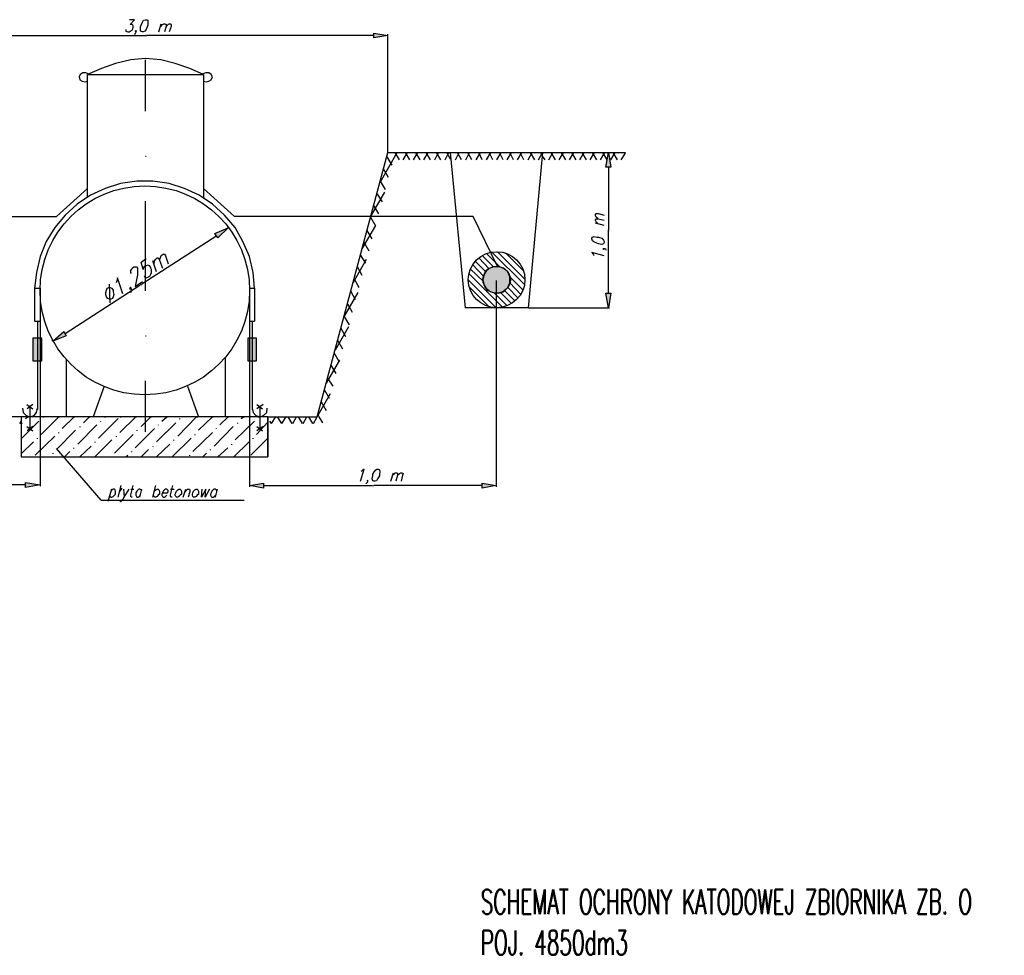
# Model space of a CAD drawing. Header units: centimetres. Extents: x 843425950 to 843478602, y 588811213 to 588851397.
# Tile 89 of 89: x 843471759 to 843478602, y 588814117 to 588820621. Entities that reach past the tile are written whole.
import ezdxf

# ---------------------------------------------------------------- set-up
doc = ezdxf.new("R2010")
doc.units = ezdxf.units.CM
doc.header["$MEASUREMENT"] = 0
doc.layers.get('0').update_dxf_attribs({"lineweight": 5})
doc.layers.add('TAB_OPISY', color=7, linetype='Continuous', lineweight=30)
doc.styles.add('ROMANS', font='romans.shx', dxfattribs={"width": 0.6})

msp = doc.modelspace()

# ---------------------------------------------------------------- hatches: boundary and pattern name
at = {"lineweight": 25}
h = msp.add_hatch(color=0, dxfattribs=at)
h.dxf.hatch_style = 2
h.paths.add_polyline_path([(843474220.99555, 588820494.03434), (843474220.99555, 588820527.90099), (843474318.36225, 588820510.96769)])
h = msp.add_hatch(color=0, dxfattribs=at)
h.dxf.hatch_style = 2
h.paths.add_polyline_path([(843475867.76225, 588819596.56769), (843475833.89555, 588819596.56769), (843475850.8289, 588819698.16769)])
h = msp.add_hatch(color=0, dxfattribs=at)
h.dxf.hatch_style = 2
h.paths.add_polyline_path([(843473137.26225, 588819105.50099), (843473116.09555, 588819135.13434), (843473209.2289, 588819173.23434)])
h = msp.add_hatch(color=0, dxfattribs=at)
h.dxf.hatch_style = 2
h.paths.add_polyline_path([(843474978.76225, 588818813.40099), (843474982.99555, 588818838.80099), (843474991.46225, 588818864.20099), (843475008.39555, 588818881.13434), (843475029.56225, 588818898.06769), (843475054.96225, 588818906.53434), (843475080.36225, 588818906.53434), (843475109.99555, 588818902.30099), (843475131.16225, 588818889.60099), (843475152.3289, 588818868.43434), (843475165.0289, 588818843.03434), (843475169.26225, 588818817.63434), (843475165.0289, 588818788.00099), (843475156.56225, 588818762.60099), (843475139.6289, 588818741.43434), (843475114.2289, 588818728.73434), (843475088.8289, 588818720.26769), (843475063.4289, 588818720.26769), (843475033.79555, 588818724.50099), (843475012.6289, 588818741.43434), (843474995.69555, 588818762.60099), (843474982.99555, 588818788.00099)])
h = msp.add_hatch(color=0, dxfattribs=at)
h.dxf.hatch_style = 2
h.paths.add_polyline_path([(843475833.89555, 588818720.26769), (843475867.76225, 588818720.26769), (843475850.8289, 588818618.66769)])
h = msp.add_hatch(color=0, dxfattribs=at)
h.dxf.hatch_style = 2
h.paths.add_polyline_path([(843472066.2289, 588818453.56769), (843472083.16225, 588818423.93434), (843471990.0289, 588818385.83434)])
h = msp.add_hatch(color=0, dxfattribs=at)
h.dxf.hatch_style = 2
h.paths.add_polyline_path([(843471850.3289, 588818250.36769), (843471913.8289, 588818250.36769), (843471913.8289, 588818407.00099), (843471850.3289, 588818407.00099)])
h = msp.add_hatch(color=0, dxfattribs=at)
h.dxf.hatch_style = 2
h.paths.add_polyline_path([(843473344.69555, 588818250.36769), (843473403.96225, 588818250.36769), (843473403.96225, 588818407.00099), (843473344.69555, 588818407.00099)])
h = msp.add_hatch(color=0, dxfattribs=at)
h.dxf.hatch_style = 2
h.paths.add_polyline_path([(843471799.5289, 588817369.83434), (843471799.5289, 588817403.70099), (843471901.1289, 588817386.76769)])
h = msp.add_hatch(color=0, dxfattribs=at)
h.dxf.hatch_style = 2
h.paths.add_polyline_path([(843473454.76225, 588817399.46769), (843473454.76225, 588817365.60099), (843473357.39555, 588817382.53434)])
h = msp.add_hatch(color=0, dxfattribs=at)
h.dxf.hatch_style = 2
h.paths.add_polyline_path([(843474974.5289, 588817365.60099), (843474974.5289, 588817399.46769), (843475071.89555, 588817382.53434)])

# ---------------------------------------------------------------- linework, layer by layer
at = {"color": 0, "lineweight": 25}
for points in [[(843472498.0289, 588820553.30099), (843472498.0289, 588820540.60099), (843472510.7289, 588820536.36769), (843472519.19555, 588820536.36769), (843472527.66225, 588820540.60099), (843472540.36225, 588820549.06769), (843472544.59555, 588820557.53434), (843472548.8289, 588820566.00099), (843472548.8289, 588820578.70099), (843472544.59555, 588820582.93434), (843472540.36225, 588820587.16769), (843472527.66225, 588820587.16769), (843472557.29555, 588820621.03434), (843472523.4289, 588820621.03434)], [(843472726.6289, 588820536.36769), (843472743.56225, 588820591.40099)], [(843472739.3289, 588820574.46769), (843472752.0289, 588820587.16769), (843472760.49555, 588820591.40099), (843472768.96225, 588820591.40099), (843472777.4289, 588820587.16769), (843472777.4289, 588820574.46769), (843472764.7289, 588820536.36769)], [(843472777.4289, 588820574.46769), (843472790.1289, 588820587.16769), (843472794.36225, 588820591.40099), (843472807.06225, 588820591.40099), (843472811.29555, 588820587.16769), (843472811.29555, 588820574.46769), (843472798.59555, 588820536.36769)], [(843471050.2289, 588820510.96769), (843472629.26225, 588820510.96769)], [(843472557.29555, 588820519.43434), (843472561.5289, 588820523.66769), (843472565.76225, 588820532.13434), (843472569.99555, 588820540.60099), (843472565.76225, 588820544.83434), (843472561.5289, 588820540.60099), (843472565.76225, 588820536.36769), (843472569.99555, 588820540.60099)], [(843472633.49555, 588820510.96769), (843472633.49555, 588820506.73434)], [(843472633.49555, 588820510.96769), (843472633.49555, 588820506.73434)], [(843472633.49555, 588820510.96769), (843472633.49555, 588820506.73434)], [(843472633.49555, 588820510.96769), (843472633.49555, 588820506.73434)], [(843472633.49555, 588820510.96769), (843472633.49555, 588820506.73434)], [(843472633.49555, 588820510.96769), (843472637.7289, 588820510.96769), (843472633.49555, 588820510.96769), (843472637.7289, 588820510.96769)], [(843472637.7289, 588820510.96769), (843472637.7289, 588820506.73434)], [(843472637.7289, 588820510.96769), (843472637.7289, 588820506.73434)], [(843474220.99555, 588820510.96769), (843472641.96225, 588820510.96769)], [(843474318.36225, 588819698.16769), (843474318.36225, 588820519.43434)], [(843472633.49555, 588820350.10099), (843472531.89555, 588820341.63434), (843472426.06225, 588820316.23434), (843472328.69555, 588820282.36769), (843472231.3289, 588820240.03434)], [(843473035.66225, 588820240.03434), (843472942.5289, 588820282.36769), (843472840.9289, 588820316.23434), (843472739.3289, 588820341.63434), (843472633.49555, 588820350.10099)], [(843472633.49555, 588819986.03434), (843472633.49555, 588820341.63434)], [(843472235.56225, 588820244.26769), (843472218.6289, 588820252.73434), (843472197.46225, 588820252.73434), (843472180.5289, 588820240.03434), (843472172.06225, 588820223.10099)], [(843472172.06225, 588820223.10099), (843472176.29555, 588820201.93434), (843472193.2289, 588820193.46769), (843472214.39555, 588820189.23434), (843472231.3289, 588820193.46769)], [(843472231.3289, 588820240.03434), (843473035.66225, 588820240.03434)], [(843472231.3289, 588819389.13434), (843472231.3289, 588820240.03434)], [(843473099.16225, 588820223.10099), (843473090.69555, 588820240.03434), (843473073.76225, 588820252.73434), (843473052.59555, 588820252.73434), (843473031.4289, 588820244.26769)], [(843473035.66225, 588820240.03434), (843473035.66225, 588819384.90099)], [(843473035.66225, 588820193.46769), (843473056.8289, 588820189.23434), (843473073.76225, 588820193.46769), (843473090.69555, 588820201.93434), (843473099.16225, 588820223.10099)], [(843472633.49555, 588819672.76769), (843472637.7289, 588819672.76769)], [(843473827.29555, 588817860.90099), (843474318.36225, 588819698.16769)], [(843474267.56225, 588819494.96769), (843474381.86225, 588819698.16769)], [(843474347.99555, 588819609.26769), (843474314.1289, 588819668.53434)], [(843474318.36225, 588819698.16769), (843475969.36225, 588819698.16769)], [(843474398.79555, 588819647.36769), (843474369.16225, 588819698.16769)], [(843474424.19555, 588819647.36769), (843474453.8289, 588819698.16769)], [(843474470.76225, 588819647.36769), (843474441.1289, 588819698.16769)], [(843474496.16225, 588819647.36769), (843474525.79555, 588819698.16769)], [(843474542.7289, 588819647.36769), (843474513.09555, 588819698.16769)], [(843474568.1289, 588819647.36769), (843474597.76225, 588819698.16769)], [(843474614.69555, 588819647.36769), (843474585.06225, 588819698.16769)], [(843474644.3289, 588819647.36769), (843474669.7289, 588819698.16769)], [(843474686.66225, 588819647.36769), (843474657.0289, 588819698.16769)], [(843474716.29555, 588819647.36769), (843474741.69555, 588819698.16769)], [(843474754.39555, 588819651.60099), (843474728.99555, 588819698.16769)], [(843474750.16225, 588819698.16769), (843474855.99555, 588818618.66769)], [(843474788.26225, 588819647.36769), (843474813.66225, 588819698.16769)], [(843474830.59555, 588819647.36769), (843474800.96225, 588819698.16769)], [(843474860.2289, 588819647.36769), (843474885.6289, 588819698.16769)], [(843474902.56225, 588819647.36769), (843474872.9289, 588819698.16769)], [(843474932.19555, 588819647.36769), (843474961.8289, 588819698.16769)], [(843474974.5289, 588819647.36769), (843474949.1289, 588819698.16769)], [(843475004.16225, 588819647.36769), (843475033.79555, 588819698.16769)], [(843475046.49555, 588819647.36769), (843475021.09555, 588819698.16769)], [(843475076.1289, 588819647.36769), (843475105.76225, 588819698.16769)], [(843475118.46225, 588819647.36769), (843475093.06225, 588819698.16769)], [(843475148.09555, 588819647.36769), (843475177.7289, 588819698.16769)], [(843475190.4289, 588819647.36769), (843475165.0289, 588819698.16769)], [(843475220.06225, 588819647.36769), (843475249.69555, 588819698.16769)], [(843475262.39555, 588819647.36769), (843475236.99555, 588819698.16769)], [(843475292.0289, 588819647.36769), (843475321.66225, 588819698.16769)], [(843475393.6289, 588819698.16769), (843475292.0289, 588818618.66769)], [(843475296.26225, 588819698.16769), (843475859.29555, 588819698.16769)], [(843475338.59555, 588819647.36769), (843475308.96225, 588819698.16769)], [(843475363.99555, 588819647.36769), (843475393.6289, 588819698.16769)], [(843475393.6289, 588819672.76769), (843475380.9289, 588819698.16769)], [(843475410.56225, 588819647.36769), (843475393.6289, 588819672.76769)], [(843475435.96225, 588819647.36769), (843475465.59555, 588819698.16769)], [(843475482.5289, 588819647.36769), (843475452.89555, 588819698.16769)], [(843475507.9289, 588819647.36769), (843475537.56225, 588819698.16769)], [(843475554.49555, 588819647.36769), (843475524.86225, 588819698.16769)], [(843475579.89555, 588819647.36769), (843475609.5289, 588819698.16769)], [(843475626.46225, 588819647.36769), (843475596.8289, 588819698.16769)], [(843475651.86225, 588819647.36769), (843475681.49555, 588819698.16769)], [(843475698.4289, 588819647.36769), (843475668.79555, 588819698.16769)], [(843475723.8289, 588819647.36769), (843475753.46225, 588819698.16769)], [(843475770.39555, 588819647.36769), (843475740.76225, 588819698.16769)], [(843475795.79555, 588819647.36769), (843475825.4289, 588819698.16769)], [(843475842.36225, 588819647.36769), (843475812.7289, 588819698.16769)], [(843475867.76225, 588819647.36769), (843475897.39555, 588819698.16769)], [(843475914.3289, 588819647.36769), (843475884.69555, 588819698.16769)], [(843475939.7289, 588819647.36769), (843475969.36225, 588819693.93434)], [(843474758.6289, 588819647.36769), (843474754.39555, 588819651.60099)], [(843474322.59555, 588819524.60099), (843474288.7289, 588819583.86769)], [(843475850.8289, 588819596.56769), (843475850.8289, 588819160.53434)], [(843473391.26225, 588818754.13434), (843473382.79555, 588818864.20099), (843473357.39555, 588818974.26769), (843473310.8289, 588819080.10099), (843473255.79555, 588819177.46769), (843473183.8289, 588819262.13434), (843473099.16225, 588819338.33434), (843473006.0289, 588819401.83434), (843472904.4289, 588819448.40099), (843472798.59555, 588819482.26769), (843472684.29555, 588819499.20099), (843472574.2289, 588819499.20099), (843472459.9289, 588819482.26769), (843472354.09555, 588819448.40099), (843472252.49555, 588819401.83434), (843472159.36225, 588819338.33434), (843472074.69555, 588819262.13434), (843472002.7289, 588819177.46769), (843471943.46225, 588819080.10099), (843471901.1289, 588818974.26769), (843471875.7289, 588818864.20099), (843471863.0289, 588818754.13434)], [(843474301.4289, 588819439.93434), (843474267.56225, 588819499.20099)], [(843472015.4289, 588819253.66769), (843472231.3289, 588819448.40099)], [(843473251.56225, 588819253.66769), (843473035.66225, 588819448.40099)], [(843474204.06225, 588819262.13434), (843474297.19555, 588819423.00099)], [(843474280.26225, 588819355.26769), (843474242.16225, 588819414.53434)], [(843472633.49555, 588818737.20099), (843472633.49555, 588819359.50099)], [(843474254.86225, 588819270.60099), (843474220.99555, 588819329.86769)], [(843475778.86225, 588819236.73434), (843475766.16225, 588819249.43434), (843475761.9289, 588819257.90099), (843475761.9289, 588819266.36769), (843475766.16225, 588819274.83434), (843475778.86225, 588819274.83434), (843475821.19555, 588819262.13434)], [(843470360.19555, 588819253.66769), (843472015.4289, 588819253.66769)], [(843474911.0289, 588819253.66769), (843473251.56225, 588819253.66769)], [(843474140.56225, 588819029.30099), (843474233.69555, 588819190.16769)], [(843474233.69555, 588819185.93434), (843474199.8289, 588819245.20099)], [(843475080.36225, 588818906.53434), (843474911.0289, 588819253.66769)], [(843475778.86225, 588819202.86769), (843475766.16225, 588819215.56769), (843475761.9289, 588819224.03434), (843475761.9289, 588819232.50099), (843475766.16225, 588819236.73434), (843475778.86225, 588819236.73434), (843475821.19555, 588819228.26769)], [(843475821.19555, 588819190.16769), (843475761.9289, 588819207.10099)], [(843473209.2289, 588819177.46769), (843473204.99555, 588819181.70099)], [(843474208.29555, 588819097.03434), (843474174.4289, 588819156.30099)], [(843475850.8289, 588819156.30099), (843475846.59555, 588819156.30099), (843475850.8289, 588819156.30099), (843475846.59555, 588819156.30099)], [(843475850.8289, 588819156.30099), (843475850.8289, 588819152.06769)], [(843475850.8289, 588819156.30099), (843475850.8289, 588819152.06769)], [(843475850.8289, 588819156.30099), (843475850.8289, 588819152.06769)], [(843475850.8289, 588819156.30099), (843475850.8289, 588819152.06769)], [(843475850.8289, 588819156.30099), (843475850.8289, 588819152.06769)], [(843475850.8289, 588819156.30099), (843475850.8289, 588819152.06769)], [(843475850.8289, 588819156.30099), (843475850.8289, 588819152.06769)], [(843475850.8289, 588819156.30099), (843475850.8289, 588819152.06769)], [(843475850.8289, 588818720.26769), (843475850.8289, 588819152.06769)], [(843473128.79555, 588819118.20099), (843472608.09555, 588818783.76769)], [(843474187.1289, 588819012.36769), (843474153.26225, 588819071.63434)], [(843472730.86225, 588818948.86769), (843472739.3289, 588818974.26769), (843472743.56225, 588818982.73434), (843472756.26225, 588818991.20099), (843472764.7289, 588818991.20099), (843472773.19555, 588818978.50099), (843472790.1289, 588818923.46769)], [(843474165.96225, 588818927.70099), (843474127.86225, 588818986.96769)], [(843475097.29555, 588818902.30099), (843475004.16225, 588818995.43434)], [(843475266.6289, 588818779.53434), (843475038.0289, 588819008.13434)], [(843475270.86225, 588818817.63434), (843475080.36225, 588819008.13434)], [(843475262.39555, 588818872.66769), (843475135.39555, 588818999.66769)], [(843475821.19555, 588818978.50099), (843475736.5289, 588819003.90099), (843475744.99555, 588818991.20099), (843475749.2289, 588818982.73434)], [(843475838.1289, 588819016.60099), (843475833.89555, 588819025.06769), (843475825.4289, 588819029.30099), (843475812.7289, 588819029.30099), (843475816.96225, 588819025.06769), (843475821.19555, 588819025.06769), (843475816.96225, 588819029.30099)], [(843472625.0289, 588818838.80099), (843472633.49555, 588818830.33434), (843472637.7289, 588818826.10099), (843472650.4289, 588818830.33434), (843472663.1289, 588818838.80099), (843472671.59555, 588818851.50099), (843472675.8289, 588818864.20099), (843472675.8289, 588818885.36769), (843472671.59555, 588818893.83434), (843472663.1289, 588818910.76769), (843472650.4289, 588818915.00099), (843472637.7289, 588818910.76769), (843472625.0289, 588818906.53434), (843472616.56225, 588818893.83434), (843472616.56225, 588818885.36769), (843472603.86225, 588818936.16769), (843472637.7289, 588818961.56769)], [(843472709.69555, 588818868.43434), (843472684.29555, 588818944.63434)], [(843472692.76225, 588818923.46769), (843472696.99555, 588818944.63434), (843472705.46225, 588818957.33434), (843472713.9289, 588818965.80099), (843472722.39555, 588818965.80099), (843472730.86225, 588818948.86769), (843472752.0289, 588818893.83434)], [(843474077.06225, 588818792.23434), (843474170.19555, 588818957.33434)], [(843474982.99555, 588818838.80099), (843474906.79555, 588818919.23434)], [(843474999.9289, 588818868.43434), (843474927.96225, 588818940.40099)], [(843475021.09555, 588818889.60099), (843474949.1289, 588818965.80099)], [(843475050.7289, 588818906.53434), (843474974.5289, 588818982.73434)], [(843472536.1289, 588818855.73434), (843472531.89555, 588818864.20099), (843472531.89555, 588818876.90099), (843472536.1289, 588818885.36769), (843472540.36225, 588818893.83434), (843472553.06225, 588818902.30099), (843472569.99555, 588818902.30099), (843472578.46225, 588818893.83434), (843472578.46225, 588818847.26769), (843472561.5289, 588818766.83434), (843472612.3289, 588818800.70099)], [(843474140.56225, 588818843.03434), (843474106.69555, 588818902.30099)], [(843475114.2289, 588818622.90099), (843474881.39555, 588818855.73434)], [(843474982.99555, 588818800.70099), (843474889.86225, 588818889.60099)], [(843472387.96225, 588818652.53434), (843472383.7289, 588818783.76769)], [(843472476.86225, 588818716.03434), (843472438.76225, 588818826.10099), (843472434.5289, 588818804.93434), (843472430.29555, 588818792.23434)], [(843472599.6289, 588818779.53434), (843472599.6289, 588818775.30099)], [(843472599.6289, 588818779.53434), (843472599.6289, 588818775.30099)], [(843472599.6289, 588818779.53434), (843472599.6289, 588818775.30099)], [(843472599.6289, 588818779.53434), (843472599.6289, 588818775.30099)], [(843472599.6289, 588818779.53434), (843472603.86225, 588818779.53434), (843472599.6289, 588818779.53434), (843472603.86225, 588818779.53434)], [(843472603.86225, 588818779.53434), (843472603.86225, 588818775.30099)], [(843472603.86225, 588818779.53434), (843472603.86225, 588818775.30099)], [(843472603.86225, 588818779.53434), (843472603.86225, 588818775.30099)], [(843474110.9289, 588818771.06769), (843474085.5289, 588818817.63434)], [(843475071.89555, 588818618.66769), (843474877.16225, 588818813.40099)], [(843475071.89555, 588818809.16769), (843475071.89555, 588817374.06769)], [(843475258.16225, 588818741.43434), (843475165.0289, 588818834.56769)], [(843475241.2289, 588818711.80099), (843475165.0289, 588818792.23434)], [(843471863.0289, 588818754.13434), (843471863.0289, 588818525.53434)], [(843471863.0289, 588818754.13434), (843471901.1289, 588818754.13434)], [(843471901.1289, 588818754.13434), (843471901.1289, 588818525.53434)], [(843471901.1289, 588818720.26769), (843471901.1289, 588817378.30099)], [(843472074.69555, 588818440.86769), (843472595.39555, 588818775.30099)], [(843472531.89555, 588818724.50099), (843472536.1289, 588818732.96769), (843472536.1289, 588818745.66769), (843472531.89555, 588818758.36769), (843472527.66225, 588818758.36769), (843472523.4289, 588818749.90099), (843472531.89555, 588818749.90099), (843472531.89555, 588818758.36769)], [(843473357.39555, 588818754.13434), (843473357.39555, 588818525.53434)], [(843473357.39555, 588818754.13434), (843473391.26225, 588818754.13434)], [(843473357.39555, 588818749.90099), (843473357.39555, 588817374.06769)], [(843473391.26225, 588818754.13434), (843473391.26225, 588818525.53434)], [(843474017.79555, 588818559.40099), (843474110.9289, 588818724.50099)], [(843474093.99555, 588818673.70099), (843474060.1289, 588818732.96769)], [(843474119.39555, 588818758.36769), (843474110.9289, 588818771.06769)], [(843475025.3289, 588818622.90099), (843474885.6289, 588818762.60099)], [(843475148.09555, 588818631.36769), (843475059.19555, 588818720.26769)], [(843475177.7289, 588818648.30099), (843475101.5289, 588818724.50099)], [(843475203.1289, 588818665.23434), (843475131.16225, 588818737.20099)], [(843475224.29555, 588818686.40099), (843475152.3289, 588818758.36769)], [(843474072.8289, 588818584.80099), (843474038.96225, 588818644.06769)], [(843475292.0289, 588818618.66769), (843474855.99555, 588818618.66769)], [(843475292.0289, 588818618.66769), (843474855.99555, 588818618.66769)], [(843475296.26225, 588818618.66769), (843475859.29555, 588818618.66769)], [(843471863.0289, 588818525.53434), (843471901.1289, 588818525.53434)], [(843471884.19555, 588818525.53434), (843471884.19555, 588817911.70099)], [(843473357.39555, 588818525.53434), (843473391.26225, 588818525.53434)], [(843473374.3289, 588818525.53434), (843473374.3289, 588817911.70099)], [(843474051.66225, 588818500.13434), (843474013.56225, 588818559.40099)], [(843473954.29555, 588818326.56769), (843474047.4289, 588818487.43434)], [(843474026.26225, 588818415.46769), (843473992.39555, 588818474.73434)], [(843471990.0289, 588818385.83434), (843471985.79555, 588818394.30099)], [(843472633.49555, 588818423.93434), (843472637.7289, 588818423.93434)], [(843474005.09555, 588818330.80099), (843473971.2289, 588818390.06769)], [(843473979.69555, 588818246.13434), (843473945.8289, 588818305.40099)], [(843472083.16225, 588818258.83434), (843472083.16225, 588817860.90099)], [(843473188.06225, 588818271.53434), (843473188.06225, 588817860.90099)], [(843473890.79555, 588818093.73434), (843473983.9289, 588818254.60099)], [(843473958.5289, 588818161.46769), (843473924.66225, 588818220.73434)], [(843472633.49555, 588817755.06769), (843472633.49555, 588818110.66769)], [(843473937.36225, 588818072.56769), (843473899.26225, 588818131.83434)], [(843472345.6289, 588818072.56769), (843472269.4289, 588817860.90099)], [(843472925.59555, 588818072.56769), (843473001.79555, 588817860.90099)], [(843473911.96225, 588817987.90099), (843473878.09555, 588818047.16769)], [(843473827.29555, 588817860.90099), (843473920.4289, 588818021.76769)], [(843473890.79555, 588817903.23434), (843473856.9289, 588817962.50099)], [(843471778.36225, 588817920.16769), (843471782.59555, 588817890.53434), (843471803.76225, 588817869.36769), (843471829.16225, 588817860.90099), (843471858.79555, 588817869.36769), (843471875.7289, 588817890.53434), (843471884.19555, 588817920.16769)], [(843471807.99555, 588817945.56769), (843471850.3289, 588817915.93434)], [(843471850.3289, 588817945.56769), (843471812.2289, 588817915.93434)], [(843471829.16225, 588817932.86769), (843471829.16225, 588817780.46769)], [(843473374.3289, 588817920.16769), (843473382.79555, 588817890.53434), (843473399.7289, 588817869.36769), (843473429.36225, 588817860.90099), (843473454.76225, 588817869.36769), (843473475.9289, 588817890.53434), (843473480.16225, 588817920.16769)], [(843473450.5289, 588817945.56769), (843473408.19555, 588817915.93434)], [(843473408.19555, 588817945.56769), (843473446.29555, 588817915.93434)], [(843473429.36225, 588817932.86769), (843473429.36225, 588817780.46769)], [(843471782.59555, 588817860.90099), (843471439.69555, 588817860.90099)], [(843471761.4289, 588817814.33434), (843471769.89555, 588817831.26769)], [(843471769.89555, 588817860.90099), (843471769.89555, 588817581.50099)], [(843471769.89555, 588817708.50099), (843471892.66225, 588817831.26769)], [(843471799.5289, 588817848.20099), (843471816.46225, 588817860.90099)], [(843471816.46225, 588817860.90099), (843471816.46225, 588817856.66769)], [(843471909.59555, 588817738.13434), (843472032.36225, 588817860.90099)], [(843471922.29555, 588817860.90099), (843471922.29555, 588817856.66769)], [(843472032.36225, 588817860.90099), (843472032.36225, 588817856.66769)], [(843472053.5289, 588817780.46769), (843472138.19555, 588817860.90099)], [(843472138.19555, 588817860.90099), (843472138.19555, 588817856.66769)], [(843472201.69555, 588817818.56769), (843472244.0289, 588817860.90099)], [(843472244.0289, 588817860.90099), (843472244.0289, 588817856.66769)], [(843472307.5289, 588817712.73434), (843472442.99555, 588817848.20099)], [(843472320.2289, 588817831.26769), (843472320.2289, 588817827.03434)], [(843472349.86225, 588817860.90099), (843472354.09555, 588817860.90099)], [(843472354.09555, 588817860.90099), (843472354.09555, 588817856.66769)], [(843472455.69555, 588817750.83434), (843472565.76225, 588817860.90099)], [(843472459.9289, 588817860.90099), (843472459.9289, 588817856.66769)], [(843472565.76225, 588817860.90099), (843472565.76225, 588817856.66769)], [(843472603.86225, 588817793.16769), (843472671.59555, 588817860.90099)], [(843472671.59555, 588817860.90099), (843472671.59555, 588817856.66769)], [(843472747.79555, 588817831.26769), (843472781.66225, 588817860.90099)], [(843472781.66225, 588817860.90099), (843472781.66225, 588817856.66769)], [(843472857.86225, 588817725.43434), (843472989.09555, 588817860.90099)], [(843472870.56225, 588817848.20099), (843472870.56225, 588817843.96769)], [(843472993.3289, 588817860.90099), (843472993.3289, 588817856.66769)], [(843473001.79555, 588817767.76769), (843473099.16225, 588817860.90099)], [(843473099.16225, 588817860.90099), (843473099.16225, 588817856.66769)], [(843473149.96225, 588817805.86769), (843473209.2289, 588817860.90099)], [(843473209.2289, 588817860.90099), (843473209.2289, 588817856.66769)], [(843473255.79555, 588817700.03434), (843473391.26225, 588817831.26769)], [(843473298.1289, 588817848.20099), (843473315.06225, 588817860.90099)], [(843473315.06225, 588817860.90099), (843473315.06225, 588817856.66769)], [(843473403.96225, 588817738.13434), (843473484.39555, 588817822.80099)], [(843473416.66225, 588817860.90099), (843473416.66225, 588817856.66769)], [(843473484.39555, 588817860.90099), (843473827.29555, 588817860.90099)], [(843473484.39555, 588817860.90099), (843473484.39555, 588817581.50099)], [(843473484.39555, 588817822.80099), (843473484.39555, 588817818.56769)], [(843473509.79555, 588817814.33434), (843473497.09555, 588817831.26769)], [(843473509.79555, 588817814.33434), (843473539.4289, 588817860.90099)], [(843473581.76225, 588817814.33434), (843473552.1289, 588817860.90099)], [(843473581.76225, 588817814.33434), (843473611.39555, 588817860.90099)], [(843473653.7289, 588817814.33434), (843473624.09555, 588817860.90099)], [(843473657.96225, 588817814.33434), (843473683.36225, 588817860.90099)], [(843473725.69555, 588817814.33434), (843473696.06225, 588817860.90099)], [(843473729.9289, 588817814.33434), (843473755.3289, 588817860.90099)], [(843473797.66225, 588817814.33434), (843473768.0289, 588817860.90099)], [(843473801.89555, 588817814.33434), (843473827.29555, 588817860.90099)], [(843473839.99555, 588817860.90099), (843473831.5289, 588817877.83434)], [(843473865.39555, 588817818.56769), (843473839.99555, 588817860.90099)], [(843471774.1289, 588817818.56769), (843471774.1289, 588817814.33434)], [(843471807.99555, 588817793.16769), (843471850.3289, 588817763.53434)], [(843471850.3289, 588817793.16769), (843471812.2289, 588817763.53434)], [(843472015.4289, 588817632.30099), (843472146.66225, 588817767.76769)], [(843472163.59555, 588817670.40099), (843472294.8289, 588817805.86769)], [(843472176.29555, 588817793.16769), (843472176.29555, 588817788.93434)], [(843472561.5289, 588817645.00099), (843472696.99555, 588817780.46769)], [(843472574.2289, 588817767.76769), (843472574.2289, 588817763.53434)], [(843472709.69555, 588817687.33434), (843472845.16225, 588817818.56769)], [(843472722.39555, 588817805.86769), (843472722.39555, 588817801.63434)], [(843473111.86225, 588817657.70099), (843473243.09555, 588817793.16769)], [(843473124.56225, 588817780.46769), (843473124.56225, 588817776.23434)], [(843473272.7289, 588817818.56769), (843473272.7289, 588817814.33434)], [(843473408.19555, 588817793.16769), (843473446.29555, 588817763.53434)], [(843473450.5289, 588817793.16769), (843473408.19555, 588817763.53434)], [(843471769.89555, 588817602.66769), (843471854.56225, 588817687.33434)], [(843471867.26225, 588817594.20099), (843472002.7289, 588817725.43434)], [(843471879.96225, 588817712.73434), (843471879.96225, 588817708.50099)], [(843472028.1289, 588817750.83434), (843472028.1289, 588817746.60099)], [(843472282.1289, 588817581.50099), (843472400.66225, 588817700.03434)], [(843472282.1289, 588817687.33434), (843472282.1289, 588817683.10099)], [(843472417.59555, 588817606.90099), (843472548.8289, 588817738.13434)], [(843472430.29555, 588817725.43434), (843472430.29555, 588817721.20099)], [(843472819.76225, 588817581.50099), (843472950.99555, 588817712.73434)], [(843472828.2289, 588817700.03434), (843472828.2289, 588817695.80099)], [(843472963.69555, 588817619.60099), (843473099.16225, 588817750.83434)], [(843472976.39555, 588817738.13434), (843472976.39555, 588817733.90099)], [(843473247.3289, 588817581.50099), (843473353.16225, 588817687.33434)], [(843473365.86225, 588817594.20099), (843473484.39555, 588817712.73434)], [(843473378.56225, 588817712.73434), (843473378.56225, 588817708.50099)], [(843473484.39555, 588817712.73434), (843473484.39555, 588817708.50099)], [(843472324.46225, 588817280.93434), (843472015.4289, 588817640.76769)], [(843472070.46225, 588817581.50099), (843472108.56225, 588817619.60099)], [(843472133.96225, 588817645.00099), (843472133.96225, 588817640.76769)], [(843472176.29555, 588817581.50099), (843472256.7289, 588817657.70099)], [(843472536.1289, 588817619.60099), (843472536.1289, 588817615.36769)], [(843472603.86225, 588817581.50099), (843472654.66225, 588817632.30099)], [(843472684.29555, 588817657.70099), (843472684.29555, 588817653.46769)], [(843472709.69555, 588817581.50099), (843472802.8289, 588817670.40099)], [(843473082.2289, 588817632.30099), (843473082.2289, 588817628.06769)], [(843473137.26225, 588817581.50099), (843473204.99555, 588817645.00099)], [(843473230.39555, 588817670.40099), (843473230.39555, 588817666.16769)], [(843471990.0289, 588817606.90099), (843471990.0289, 588817602.66769)], [(843472498.0289, 588817581.50099), (843472510.7289, 588817594.20099)], [(843472938.29555, 588817594.20099), (843472938.29555, 588817589.96769)], [(843473031.4289, 588817581.50099), (843473056.8289, 588817606.90099)], [(843473484.39555, 588817606.90099), (843473484.39555, 588817602.66769)], [(843474127.86225, 588817412.16769), (843474153.26225, 588817496.83434), (843474140.56225, 588817484.13434), (843474132.09555, 588817479.90099)], [(843474165.96225, 588817395.23434), (843474170.19555, 588817399.46769), (843474178.66225, 588817407.93434), (843474178.66225, 588817420.63434), (843474174.4289, 588817416.40099), (843474174.4289, 588817412.16769), (843474178.66225, 588817416.40099)], [(843474339.5289, 588817412.16769), (843474356.46225, 588817471.43434)], [(843474347.99555, 588817454.50099), (843474364.9289, 588817467.20099), (843474369.16225, 588817471.43434), (843474381.86225, 588817471.43434), (843474386.09555, 588817467.20099), (843474386.09555, 588817454.50099), (843474373.39555, 588817412.16769)], [(843474386.09555, 588817454.50099), (843474398.79555, 588817467.20099), (843474407.26225, 588817471.43434), (843474415.7289, 588817471.43434), (843474424.19555, 588817467.20099), (843474419.96225, 588817454.50099), (843474411.49555, 588817412.16769)], [(843471799.5289, 588817386.76769), (843471054.46225, 588817386.76769)], [(843472396.4289, 588817357.13434), (843472371.0289, 588817272.46769)], [(843472383.7289, 588817314.80099), (843472387.96225, 588817306.33434), (843472392.19555, 588817302.10099), (843472400.66225, 588817302.10099), (843472409.1289, 588817306.33434), (843472417.59555, 588817314.80099), (843472426.06225, 588817323.26769), (843472426.06225, 588817344.43434), (843472421.8289, 588817352.90099), (843472417.59555, 588817357.13434), (843472409.1289, 588817357.13434), (843472400.66225, 588817352.90099), (843472392.19555, 588817344.43434)], [(843472442.99555, 588817302.10099), (843472464.16225, 588817382.53434)], [(843472468.39555, 588817365.60099), (843472451.46225, 588817340.20099)], [(843472455.69555, 588817272.46769), (843472459.9289, 588817272.46769), (843472468.39555, 588817276.70099), (843472476.86225, 588817285.16769), (843472485.3289, 588817302.10099), (843472519.19555, 588817357.13434)], [(843472481.09555, 588817357.13434), (843472485.3289, 588817302.10099)], [(843472540.36225, 588817302.10099), (843472536.1289, 588817302.10099), (843472531.89555, 588817306.33434), (843472531.89555, 588817319.03434), (843472548.8289, 588817382.53434)], [(843472531.89555, 588817357.13434), (843472553.06225, 588817357.13434)], [(843472608.09555, 588817344.43434), (843472603.86225, 588817352.90099), (843472595.39555, 588817357.13434), (843472586.9289, 588817357.13434), (843472582.69555, 588817352.90099), (843472574.2289, 588817344.43434), (843472565.76225, 588817331.73434), (843472565.76225, 588817314.80099), (843472569.99555, 588817306.33434), (843472574.2289, 588817302.10099), (843472582.69555, 588817302.10099), (843472591.16225, 588817306.33434), (843472599.6289, 588817314.80099)], [(843472595.39555, 588817302.10099), (843472608.09555, 588817357.13434)], [(843472684.29555, 588817302.10099), (843472705.46225, 588817382.53434)], [(843472696.99555, 588817344.43434), (843472705.46225, 588817352.90099), (843472713.9289, 588817357.13434), (843472722.39555, 588817357.13434), (843472726.6289, 588817352.90099), (843472730.86225, 588817344.43434), (843472730.86225, 588817323.26769), (843472722.39555, 588817314.80099), (843472713.9289, 588817306.33434), (843472705.46225, 588817302.10099), (843472696.99555, 588817302.10099), (843472692.76225, 588817306.33434), (843472688.5289, 588817314.80099)], [(843472752.0289, 588817331.73434), (843472785.89555, 588817331.73434), (843472790.1289, 588817340.20099), (843472790.1289, 588817348.66769), (843472785.89555, 588817352.90099), (843472781.66225, 588817357.13434), (843472773.19555, 588817357.13434), (843472764.7289, 588817352.90099), (843472756.26225, 588817344.43434), (843472752.0289, 588817331.73434), (843472747.79555, 588817323.26769), (843472747.79555, 588817314.80099), (843472752.0289, 588817306.33434), (843472756.26225, 588817302.10099), (843472764.7289, 588817302.10099), (843472773.19555, 588817306.33434), (843472781.66225, 588817314.80099)], [(843472819.76225, 588817302.10099), (843472811.29555, 588817302.10099), (843472807.06225, 588817306.33434), (843472807.06225, 588817319.03434), (843472823.99555, 588817382.53434)], [(843472807.06225, 588817357.13434), (843472832.46225, 588817357.13434)], [(843472895.96225, 588817302.10099), (843472912.89555, 588817357.13434)], [(843472908.66225, 588817340.20099), (843472921.36225, 588817352.90099), (843472925.59555, 588817357.13434), (843472938.29555, 588817357.13434), (843472942.5289, 588817352.90099), (843472942.5289, 588817340.20099), (843472929.8289, 588817302.10099)], [(843473022.96225, 588817302.10099), (843473027.19555, 588817357.13434)], [(843473052.59555, 588817357.13434), (843473022.96225, 588817302.10099)], [(843473048.36225, 588817302.10099), (843473052.59555, 588817357.13434)], [(843473077.99555, 588817357.13434), (843473048.36225, 588817302.10099)], [(843473128.79555, 588817344.43434), (843473124.56225, 588817352.90099), (843473120.3289, 588817357.13434), (843473111.86225, 588817357.13434), (843473103.39555, 588817352.90099), (843473094.9289, 588817344.43434), (843473090.69555, 588817331.73434), (843473086.46225, 588817323.26769), (843473086.46225, 588817314.80099), (843473090.69555, 588817306.33434), (843473094.9289, 588817302.10099), (843473107.6289, 588817302.10099), (843473111.86225, 588817306.33434), (843473120.3289, 588817314.80099)], [(843473120.3289, 588817302.10099), (843473133.0289, 588817357.13434)], [(843473454.76225, 588817382.53434), (843474208.29555, 588817382.53434)], [(843474212.5289, 588817382.53434), (843474212.5289, 588817378.30099)], [(843474212.5289, 588817382.53434), (843474212.5289, 588817378.30099)], [(843474212.5289, 588817382.53434), (843474212.5289, 588817378.30099)], [(843474216.76225, 588817382.53434), (843474216.76225, 588817378.30099)], [(843474216.76225, 588817382.53434), (843474216.76225, 588817378.30099)], [(843474216.76225, 588817382.53434), (843474216.76225, 588817378.30099)], [(843474216.76225, 588817382.53434), (843474216.76225, 588817378.30099)], [(843474216.76225, 588817382.53434), (843474216.76225, 588817378.30099)], [(843474216.76225, 588817382.53434), (843474216.76225, 588817378.30099)], [(843474216.76225, 588817382.53434), (843474216.76225, 588817378.30099)], [(843474974.5289, 588817382.53434), (843474220.99555, 588817382.53434)], [(843472324.46225, 588817280.93434), (843473319.29555, 588817280.93434)]]:
    msp.add_lwpolyline(points, dxfattribs=at)
for points in [[(843472633.49555, 588820621.03434), (843472641.96225, 588820621.03434), (843472650.4289, 588820616.80099), (843472650.4289, 588820582.93434), (843472646.19555, 588820570.23434), (843472637.7289, 588820553.30099), (843472629.26225, 588820540.60099), (843472616.56225, 588820536.36769), (843472612.3289, 588820536.36769), (843472599.6289, 588820540.60099), (843472599.6289, 588820570.23434), (843472603.86225, 588820582.93434), (843472612.3289, 588820604.10099), (843472620.79555, 588820616.80099)], [(843474220.99555, 588820494.03434), (843474220.99555, 588820527.90099), (843474318.36225, 588820510.96769)], [(843475867.76225, 588819596.56769), (843475833.89555, 588819596.56769), (843475850.8289, 588819698.16769)], [(843473137.26225, 588819105.50099), (843473116.09555, 588819135.13434), (843473209.2289, 588819173.23434)], [(843475736.5289, 588819097.03434), (843475736.5289, 588819101.26769), (843475740.76225, 588819109.73434), (843475749.2289, 588819113.96769), (843475770.39555, 588819109.73434), (843475783.09555, 588819109.73434), (843475804.26225, 588819101.26769), (843475816.96225, 588819088.56769), (843475821.19555, 588819080.10099), (843475821.19555, 588819071.63434), (843475816.96225, 588819063.16769), (843475804.26225, 588819058.93434), (843475783.09555, 588819063.16769), (843475770.39555, 588819067.40099), (843475749.2289, 588819075.86769), (843475740.76225, 588819084.33434)], [(843474978.76225, 588818813.40099), (843474987.2289, 588818775.30099), (843475008.39555, 588818741.43434), (843475046.49555, 588818724.50099), (843475084.59555, 588818720.26769), (843475122.69555, 588818728.73434), (843475152.3289, 588818758.36769), (843475165.0289, 588818792.23434), (843475165.0289, 588818834.56769), (843475152.3289, 588818868.43434), (843475122.69555, 588818893.83434), (843475084.59555, 588818906.53434), (843475046.49555, 588818902.30099), (843475008.39555, 588818885.36769), (843474987.2289, 588818851.50099)], [(843472366.79555, 588818754.13434), (843472379.49555, 588818758.36769), (843472387.96225, 588818758.36769), (843472396.4289, 588818754.13434), (843472409.1289, 588818741.43434), (843472409.1289, 588818728.73434), (843472413.36225, 588818711.80099), (843472409.1289, 588818694.86769), (843472404.89555, 588818682.16769), (843472392.19555, 588818677.93434), (843472383.7289, 588818677.93434), (843472371.0289, 588818682.16769), (843472362.56225, 588818694.86769), (843472358.3289, 588818707.56769), (843472358.3289, 588818724.50099), (843472362.56225, 588818741.43434)], [(843475833.89555, 588818720.26769), (843475867.76225, 588818720.26769), (843475850.8289, 588818618.66769)], [(843472066.2289, 588818453.56769), (843472083.16225, 588818423.93434), (843471990.0289, 588818385.83434)], [(843471850.3289, 588818250.36769), (843471913.8289, 588818250.36769), (843471913.8289, 588818407.00099), (843471850.3289, 588818407.00099)], [(843471850.3289, 588818250.36769), (843471913.8289, 588818250.36769), (843471913.8289, 588818407.00099), (843471850.3289, 588818407.00099)], [(843473344.69555, 588818250.36769), (843473403.96225, 588818250.36769), (843473403.96225, 588818407.00099), (843473344.69555, 588818407.00099)], [(843473344.69555, 588818250.36769), (843473403.96225, 588818250.36769), (843473403.96225, 588818407.00099), (843473344.69555, 588818407.00099)], [(843471769.89555, 588817581.50099), (843473484.39555, 588817581.50099), (843473484.39555, 588817860.90099), (843471769.89555, 588817860.90099)], [(843474242.16225, 588817496.83434), (843474250.6289, 588817496.83434), (843474259.09555, 588817492.60099), (843474263.3289, 588817479.90099), (843474259.09555, 588817462.96769), (843474259.09555, 588817450.26769), (843474246.39555, 588817429.10099), (843474237.9289, 588817416.40099), (843474229.46225, 588817412.16769), (843474220.99555, 588817412.16769), (843474212.5289, 588817416.40099), (843474208.29555, 588817429.10099), (843474212.5289, 588817450.26769), (843474212.5289, 588817462.96769), (843474225.2289, 588817479.90099), (843474233.69555, 588817492.60099)], [(843471799.5289, 588817369.83434), (843471799.5289, 588817403.70099), (843471901.1289, 588817386.76769)], [(843472866.3289, 588817357.13434), (843472874.79555, 588817357.13434), (843472879.0289, 588817352.90099), (843472883.26225, 588817344.43434), (843472883.26225, 588817323.26769), (843472874.79555, 588817314.80099), (843472866.3289, 588817306.33434), (843472857.86225, 588817302.10099), (843472849.39555, 588817302.10099), (843472845.16225, 588817306.33434), (843472840.9289, 588817314.80099), (843472840.9289, 588817323.26769), (843472845.16225, 588817331.73434), (843472849.39555, 588817344.43434), (843472857.86225, 588817352.90099)], [(843472984.86225, 588817357.13434), (843472993.3289, 588817357.13434), (843472997.56225, 588817352.90099), (843473001.79555, 588817344.43434), (843473001.79555, 588817323.26769), (843472993.3289, 588817314.80099), (843472984.86225, 588817306.33434), (843472976.39555, 588817302.10099), (843472967.9289, 588817302.10099), (843472963.69555, 588817306.33434), (843472959.46225, 588817314.80099), (843472959.46225, 588817323.26769), (843472963.69555, 588817331.73434), (843472967.9289, 588817344.43434), (843472976.39555, 588817352.90099)], [(843473454.76225, 588817399.46769), (843473454.76225, 588817365.60099), (843473357.39555, 588817382.53434)], [(843474974.5289, 588817365.60099), (843474974.5289, 588817399.46769), (843475071.89555, 588817382.53434)]]:
    msp.add_lwpolyline(points, close=True, dxfattribs=at)
for centre, major_axis, ratio in [((843472629.26225, 588818739.31769), (728.13335, 0), 0.997093), ((843472629.26225, 588818739.31769), (728.13335, 0), 0.997093), ((843475074.01225, 588818813.40099), (196.85, 0), 0.989247), ((843475074.01225, 588818813.40099), (95.25, 0), 0.977778)]:
    msp.add_ellipse(centre, major_axis=major_axis, ratio=ratio, start_param=0, end_param=6.283185, dxfattribs=at)

# ---------------------------------------------------------------- texts
at = {"layer": 'TAB_OPISY', "color": 0, "lineweight": 20, "insert": (843474963.83885, 588814573.80625), "char_height": 170, "width": 3812.8948763, "attachment_point": 1, "style": 'ROMANS'}
msp.add_mtext('SCHEMAT OCHRONY KATODOWEJ ZBIORNIKA ZB. O POJ. 4850dm3', dxfattribs=at)

doc.saveas('drawing.dxf')
